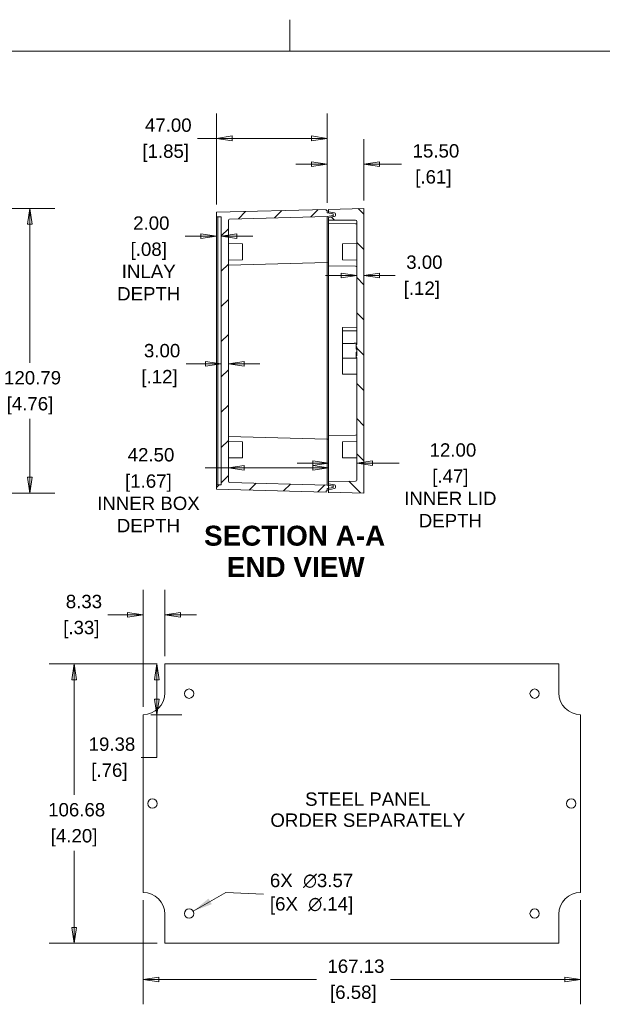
# Model space of a CAD drawing. Header units: millimetres. Extents: x 12 to 920, y 12 to 708.
# Tile 6 of 10: x 351 to 598, y 290 to 708. Entities that reach past the tile are written whole.
import ezdxf

# ---------------------------------------------------------------- set-up
doc = ezdxf.new("R2010")
doc.units = ezdxf.units.MM
doc.header["$LTSCALE"] = 3.333333
for name, color, linetype, lineweight in [('Dimension (ANSI)', 7, 'Continuous', 9), ('Hatch (ANSI)', 7, 'Continuous', 9), ('Sketch Geometry (ANSI)', 7, 'Continuous', 9), ('Symbol (ANSI)', 7, 'Continuous', 9), ('Visible (ANSI)', 7, 'Continuous', 9)]:
    doc.layers.add(name, color=color, linetype=linetype, lineweight=lineweight)
doc.styles.add('Label Text (ANSI)', font='arialbd.ttf')
doc.styles.add('Note Text (ANSI)', font='arial.ttf')
doc.dimstyles.new('Default - mm (ANSI)', dxfattribs={"dimscale": 3.333333, "dimtxt": 1.7, "dimasz": 2, "dimexe": 3.175, "dimexo": 1, "dimgap": 0.8, "dimtad": 0, "dimtih": 1, "dimtoh": 1, "dimrnd": 1e-08, "dimzin": 4, "dimdsep": 46, "dimtxsty": 'Note Text (ANSI)', "dimblk": 'Filled-1', "dimcen": 0.09, "dimdle": 10, "dimclrd": 256, "dimclre": 256, "dimclrt": 256, "dimadec": 1, "dimazin": 0, "dimtfac": 1.792941, "dimtofl": 0, "dimtmove": 0, "dimatfit": 3, "dimfxl": 1, "dimtolj": 1, "dimtzin": 0, "dimlwd": -1, "dimlwe": -1, "dimarcsym": 0})
doc.dimstyles.new('Default - mm (ANSI)$7', dxfattribs={"dimscale": 3.333333, "dimtxt": 1.7, "dimasz": 2.5, "dimexe": 3.175, "dimexo": 1, "dimgap": 0.8, "dimtad": 0, "dimtih": 1, "dimtoh": 1, "dimrnd": 1e-08, "dimzin": 4, "dimdsep": 46, "dimtxsty": 'Note Text (ANSI)', "dimblk": 'Filled-1', "dimcen": 0.09, "dimdle": 10, "dimclrd": 256, "dimclre": 256, "dimclrt": 256, "dimadec": 1, "dimazin": 0, "dimtfac": 1.792941, "dimtofl": 0, "dimtmove": 0, "dimatfit": 3, "dimfxl": 1, "dimtolj": 1, "dimtzin": 0, "dimlwd": -1, "dimlwe": -1, "dimarcsym": 0})

# ---------------------------------------------------------------- blocks, each defined once
blk = doc.blocks.new('Filled-1')
at = {"color": 0}
for p, q in [((0, 0), (-1, 0.15)), ((-1, 0.15), (-1, -0.15)), ((-1, 0), (0, 0)), ((-1, -0.15), (0, 0))]:
    blk.add_line(p, q, dxfattribs=at)
at = {"color": 0, "flags": 128}
blk.add_lwpolyline([(-1, -0.15), (0, 0), (-1, 0.15), (-1, -0.15)], dxfattribs=at)
at = {"color": 0}
blk.add_solid([(-1, -0.15), (0, 0), (-1, 0.15), (-1, -0.15)], dxfattribs=at)
blk = doc.blocks.new('*D17')
at = {"layer": 'Defpoints', "color": 0, "transparency": 16777216}
for p in [(278.47, 627.85), (276.06, 507.06), (355.41, 507.06)]:
    blk.add_point(p, dxfattribs=at)
at = {"layer": 'Dimension (ANSI)', "transparency": 16777216}
for p, q in [((281.8, 627.85), (366, 627.85)), ((355.41, 621.18), (355.41, 562.26)), ((355.41, 513.73), (355.41, 538.55)), ((279.4, 507.06), (366, 507.06))]:
    blk.add_line(p, q, dxfattribs=at)
at = {"layer": 'Dimension (ANSI)', "transparency": 16777216, "xscale": 6.666666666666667, "yscale": 6.666666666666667, "zscale": 6.666666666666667}
for p, rotation in [((355.41, 627.85), 90), ((355.41, 507.06), 270)]:
    blk.add_blockref('Filled-1', p, dxfattribs=dict(at, rotation=rotation))
at = {"layer": 'Dimension (ANSI)', "transparency": 16777216, "attachment_point": 5, "style": 'Note Text (ANSI)'}
for s, insert, char_height in [('\\A1; 120.79', (355.41, 555.96), 5.6667), ('\\A1;[4.76]', (355.41, 544.11), 5.667)]:
    blk.add_mtext(s, dxfattribs=dict(at, insert=insert, char_height=char_height))
blk = doc.blocks.new('*D22')
at = {"layer": 'Defpoints', "color": 0, "transparency": 16777216}
for p in [(434.61, 657.63), (434.61, 626.22), (481.61, 626.96)]:
    blk.add_point(p, dxfattribs=at)
at = {"layer": 'Dimension (ANSI)', "transparency": 16777216}
for p, q in [((434.61, 629.56), (434.61, 668.21)), ((481.61, 630.29), (481.61, 668.21)), ((434.61, 657.63), (426.5, 657.63)), ((474.95, 657.63), (441.28, 657.63))]:
    blk.add_line(p, q, dxfattribs=at)
at = {"layer": 'Dimension (ANSI)', "transparency": 16777216, "xscale": 6.666666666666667, "yscale": 6.666666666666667, "zscale": 6.666666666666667, "rotation": 180}
blk.add_blockref('Filled-1', (434.61, 657.63), dxfattribs=at)
at = {"layer": 'Dimension (ANSI)', "transparency": 16777216, "xscale": 6.666666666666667, "yscale": 6.666666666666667, "zscale": 6.666666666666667}
blk.add_blockref('Filled-1', (481.61, 657.63), dxfattribs=at)
at = {"layer": 'Dimension (ANSI)', "transparency": 16777216, "char_height": 5.667, "attachment_point": 5, "style": 'Note Text (ANSI)'}
for s, insert in [('\\A1; 47.00', (413.02, 663.19)), ('\\A1;[1.85]', (413.02, 651.33))]:
    blk.add_mtext(s, dxfattribs=dict(at, insert=insert))
blk = doc.blocks.new('*D23')
at = {"layer": 'Defpoints', "color": 0, "transparency": 16777216}
for p in [(434.61, 625.25), (436.61, 624.35), (434.61, 616.07)]:
    blk.add_point(p, dxfattribs=at)
at = {"layer": 'Dimension (ANSI)', "transparency": 16777216}
for p, q in [((427.95, 616.07), (421.28, 616.07)), ((443.28, 616.07), (449.95, 616.07))]:
    blk.add_line(p, q, dxfattribs=at)
at = {"layer": 'Dimension (ANSI)', "transparency": 16777216, "xscale": 6.666666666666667, "yscale": 6.666666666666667, "zscale": 6.666666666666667}
blk.add_blockref('Filled-1', (434.61, 616.07), dxfattribs=at)
at = {"layer": 'Dimension (ANSI)', "transparency": 16777216, "xscale": 6.666666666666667, "yscale": 6.666666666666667, "zscale": 6.666666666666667, "rotation": 180}
blk.add_blockref('Filled-1', (436.61, 616.07), dxfattribs=at)
at = {"layer": 'Dimension (ANSI)', "transparency": 16777216, "char_height": 5.667, "attachment_point": 5, "style": 'Note Text (ANSI)'}
for s, insert in [('\\A1; 2.00', (405.82, 621.63)), ('\\A1;[.08]{\\PINLAY \\PDEPTH}', (405.82, 601.11))]:
    blk.add_mtext(s, dxfattribs=dict(at, insert=insert))
blk = doc.blocks.new('*D24')
at = {"layer": 'Defpoints', "color": 0, "transparency": 16777216}
for p in [(482.11, 523.96), (482.11, 517.7), (439.61, 512.04)]:
    blk.add_point(p, dxfattribs=at)
at = {"layer": 'Dimension (ANSI)', "transparency": 16777216}
for p, q in [((482.11, 520.62), (482.11, 507.11)), ((439.61, 517.7), (429.74, 517.7)), ((475.45, 517.7), (446.28, 517.7))]:
    blk.add_line(p, q, dxfattribs=at)
at = {"layer": 'Dimension (ANSI)', "transparency": 16777216, "xscale": 6.666666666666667, "yscale": 6.666666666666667, "zscale": 6.666666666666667, "rotation": 180}
blk.add_blockref('Filled-1', (439.61, 517.7), dxfattribs=at)
at = {"layer": 'Dimension (ANSI)', "transparency": 16777216, "xscale": 6.666666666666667, "yscale": 6.666666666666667, "zscale": 6.666666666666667}
blk.add_blockref('Filled-1', (482.11, 517.7), dxfattribs=at)
at = {"layer": 'Dimension (ANSI)', "transparency": 16777216, "attachment_point": 5, "style": 'Note Text (ANSI)'}
for s, insert, char_height in [('\\A1; 42.50', (405.69, 523.26), 5.667), ('\\A1;[1.67]{\\PINNER BOX\\PDEPTH}', (405.69, 502.69), 5.6667)]:
    blk.add_mtext(s, dxfattribs=dict(at, insert=insert, char_height=char_height))
blk = doc.blocks.new('*D25')
at = {"layer": 'Defpoints', "color": 0, "transparency": 16777216}
for p in [(494.11, 519.73), (482.11, 511.96), (494.11, 512.56)]:
    blk.add_point(p, dxfattribs=at)
at = {"layer": 'Dimension (ANSI)', "transparency": 16777216}
for p, q in [((494.11, 515.89), (494.11, 530.31)), ((475.45, 519.73), (468.78, 519.73)), ((500.78, 519.73), (512.18, 519.73))]:
    blk.add_line(p, q, dxfattribs=at)
at = {"layer": 'Dimension (ANSI)', "transparency": 16777216, "xscale": 6.666666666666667, "yscale": 6.666666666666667, "zscale": 6.666666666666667}
blk.add_blockref('Filled-1', (482.11, 519.73), dxfattribs=at)
at = {"layer": 'Dimension (ANSI)', "transparency": 16777216, "xscale": 6.666666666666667, "yscale": 6.666666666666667, "zscale": 6.666666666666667, "rotation": 180}
blk.add_blockref('Filled-1', (494.11, 519.73), dxfattribs=at)
at = {"layer": 'Dimension (ANSI)', "transparency": 16777216, "char_height": 5.667, "attachment_point": 5, "style": 'Note Text (ANSI)'}
for s, insert in [('\\A1; 12.00', (533.84, 525.29)), ('\\A1;[.47]{\\PINNER LID \\PDEPTH}', (533.84, 504.78))]:
    blk.add_mtext(s, dxfattribs=dict(at, insert=insert))
blk = doc.blocks.new('*D33')
at = {"layer": 'Defpoints', "color": 0, "transparency": 16777216}
for p in [(403.44, 337.48), (589.14, 337.48), (589.14, 300.59)]:
    blk.add_point(p, dxfattribs=at)
at = {"layer": 'Dimension (ANSI)', "transparency": 16777216}
for p, q in [((403.44, 334.15), (403.44, 290.01)), ((589.14, 334.15), (589.14, 290.01)), ((410.1, 300.59), (476.98, 300.59)), ((582.47, 300.59), (508.37, 300.59))]:
    blk.add_line(p, q, dxfattribs=at)
at = {"layer": 'Dimension (ANSI)', "transparency": 16777216, "xscale": 6.666666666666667, "yscale": 6.666666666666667, "zscale": 6.666666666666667, "rotation": 180}
blk.add_blockref('Filled-1', (403.44, 300.59), dxfattribs=at)
at = {"layer": 'Dimension (ANSI)', "transparency": 16777216, "xscale": 6.666666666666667, "yscale": 6.666666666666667, "zscale": 6.666666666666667}
blk.add_blockref('Filled-1', (589.14, 300.59), dxfattribs=at)
at = {"layer": 'Dimension (ANSI)', "transparency": 16777216, "attachment_point": 5, "style": 'Note Text (ANSI)'}
for s, insert, char_height in [('\\A1; 167.13', (492.67, 306.15), 5.6667), ('\\A1;[6.58]', (492.67, 294.29), 5.667)]:
    blk.add_mtext(s, dxfattribs=dict(at, insert=insert, char_height=char_height))
blk = doc.blocks.new('*D34')
at = {"layer": 'Defpoints', "color": 0, "transparency": 16777216}
for p in [(412.69, 434.48), (374.14, 315.95), (412.69, 315.95)]:
    blk.add_point(p, dxfattribs=at)
at = {"layer": 'Dimension (ANSI)', "transparency": 16777216}
for p, q in [((409.36, 434.48), (363.55, 434.48)), ((374.14, 427.82), (374.14, 378.88)), ((374.14, 322.62), (374.14, 355.16)), ((409.36, 315.95), (363.55, 315.95))]:
    blk.add_line(p, q, dxfattribs=at)
at = {"layer": 'Dimension (ANSI)', "transparency": 16777216, "xscale": 6.666666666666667, "yscale": 6.666666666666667, "zscale": 6.666666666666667}
for p, rotation in [((374.14, 434.48), 90), ((374.14, 315.95), 270)]:
    blk.add_blockref('Filled-1', p, dxfattribs=dict(at, rotation=rotation))
at = {"layer": 'Dimension (ANSI)', "transparency": 16777216, "attachment_point": 5, "style": 'Note Text (ANSI)'}
for s, insert, char_height in [('\\A1; 106.68', (374.14, 372.58), 5.6667), ('\\A1;[4.20]', (374.14, 360.72), 5.667)]:
    blk.add_mtext(s, dxfattribs=dict(at, insert=insert, char_height=char_height))
blk = doc.blocks.new('*D35')
at = {"layer": 'Defpoints', "color": 0, "transparency": 16777216}
for p in [(409.29, 434.48), (412.69, 434.48), (403.44, 412.95)]:
    blk.add_point(p, dxfattribs=at)
at = {"layer": 'Dimension (ANSI)', "transparency": 16777216}
for p, q in [((409.36, 434.48), (398.7, 434.48)), ((409.29, 427.82), (409.29, 419.62)), ((406.77, 412.95), (419.87, 412.95)), ((409.29, 412.95), (409.29, 394.85)), ((409.29, 394.85), (402.62, 394.85))]:
    blk.add_line(p, q, dxfattribs=at)
at = {"layer": 'Dimension (ANSI)', "transparency": 16777216, "xscale": 6.666666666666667, "yscale": 6.666666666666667, "zscale": 6.666666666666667}
for p, rotation in [((409.29, 434.48), 90), ((409.29, 412.95), 270)]:
    blk.add_blockref('Filled-1', p, dxfattribs=dict(at, rotation=rotation))
at = {"layer": 'Dimension (ANSI)', "transparency": 16777216, "char_height": 5.667, "attachment_point": 5, "style": 'Note Text (ANSI)'}
for s, insert in [('\\A1; 19.38', (389.12, 400.41)), ('\\A1;[.76]', (389.12, 388.55))]:
    blk.add_mtext(s, dxfattribs=dict(at, insert=insert))
blk = doc.blocks.new('*D36')
at = {"layer": 'Defpoints', "color": 0, "transparency": 16777216}
for p in [(412.69, 455.41), (412.69, 434.48), (403.44, 412.95)]:
    blk.add_point(p, dxfattribs=at)
at = {"layer": 'Dimension (ANSI)', "transparency": 16777216}
for p, q in [((403.44, 416.28), (403.44, 465.99)), ((412.69, 437.82), (412.69, 465.99)), ((396.77, 455.41), (388.51, 455.41)), ((419.36, 455.41), (426.03, 455.41))]:
    blk.add_line(p, q, dxfattribs=at)
at = {"layer": 'Dimension (ANSI)', "transparency": 16777216, "xscale": 6.666666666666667, "yscale": 6.666666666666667, "zscale": 6.666666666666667}
blk.add_blockref('Filled-1', (403.44, 455.41), dxfattribs=at)
at = {"layer": 'Dimension (ANSI)', "transparency": 16777216, "xscale": 6.666666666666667, "yscale": 6.666666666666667, "zscale": 6.666666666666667, "rotation": 180}
blk.add_blockref('Filled-1', (412.69, 455.41), dxfattribs=at)
at = {"layer": 'Dimension (ANSI)', "transparency": 16777216, "char_height": 5.667, "attachment_point": 5, "style": 'Note Text (ANSI)'}
for s, insert in [('\\A1; 8.33', (377.22, 460.97)), ('\\A1;[.33]', (377.22, 449.11))]:
    blk.add_mtext(s, dxfattribs=dict(at, insert=insert))
blk = doc.blocks.new('*D38')
at = {"layer": 'Defpoints', "color": 0, "transparency": 16777216}
for p in [(481.61, 646.72), (497.11, 627.85), (481.61, 626.96)]:
    blk.add_point(p, dxfattribs=at)
at = {"layer": 'Dimension (ANSI)', "transparency": 16777216}
for p, q in [((481.61, 630.29), (481.61, 657.3)), ((497.11, 631.18), (497.11, 657.3)), ((474.95, 646.72), (468.28, 646.72)), ((503.78, 646.72), (513.15, 646.72))]:
    blk.add_line(p, q, dxfattribs=at)
at = {"layer": 'Dimension (ANSI)', "transparency": 16777216, "xscale": 6.666666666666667, "yscale": 6.666666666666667, "zscale": 6.666666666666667}
blk.add_blockref('Filled-1', (481.61, 646.72), dxfattribs=at)
at = {"layer": 'Dimension (ANSI)', "transparency": 16777216, "xscale": 6.666666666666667, "yscale": 6.666666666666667, "zscale": 6.666666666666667, "rotation": 180}
blk.add_blockref('Filled-1', (497.11, 646.72), dxfattribs=at)
at = {"layer": 'Dimension (ANSI)', "transparency": 16777216, "char_height": 5.667, "attachment_point": 5, "style": 'Note Text (ANSI)'}
for s, insert in [('\\A1; 15.50', (526.63, 652.28)), ('\\A1;[.61]', (526.63, 640.42))]:
    blk.add_mtext(s, dxfattribs=dict(at, insert=insert))
blk = doc.blocks.new('*D52')
at = {"layer": 'Defpoints', "color": 0, "transparency": 16777216}
for p in [(497.11, 599.46), (494.11, 591.55), (497.11, 591.55)]:
    blk.add_point(p, dxfattribs=at)
at = {"layer": 'Dimension (ANSI)', "transparency": 16777216}
for p, q in [((487.45, 599.46), (480.78, 599.46)), ((503.78, 599.46), (510.45, 599.46))]:
    blk.add_line(p, q, dxfattribs=at)
at = {"layer": 'Dimension (ANSI)', "transparency": 16777216, "xscale": 6.666666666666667, "yscale": 6.666666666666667, "zscale": 6.666666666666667}
blk.add_blockref('Filled-1', (494.11, 599.46), dxfattribs=at)
at = {"layer": 'Dimension (ANSI)', "transparency": 16777216, "xscale": 6.666666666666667, "yscale": 6.666666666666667, "zscale": 6.666666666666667, "rotation": 180}
blk.add_blockref('Filled-1', (497.11, 599.46), dxfattribs=at)
at = {"layer": 'Dimension (ANSI)', "transparency": 16777216, "char_height": 5.667, "attachment_point": 5, "style": 'Note Text (ANSI)'}
for s, insert in [('\\A1; 3.00', (521.73, 605.02)), ('\\A1;[.12]', (521.73, 593.16))]:
    blk.add_mtext(s, dxfattribs=dict(at, insert=insert))
blk = doc.blocks.new('*D53')
at = {"layer": 'Defpoints', "color": 0, "transparency": 16777216}
for p in [(436.61, 561.9), (439.61, 561.9), (439.61, 561.9)]:
    blk.add_point(p, dxfattribs=at)
at = {"layer": 'Dimension (ANSI)', "transparency": 16777216}
for p, q in [((429.95, 561.9), (421.68, 561.9)), ((446.28, 561.9), (452.95, 561.9))]:
    blk.add_line(p, q, dxfattribs=at)
at = {"layer": 'Dimension (ANSI)', "transparency": 16777216, "xscale": 6.666666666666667, "yscale": 6.666666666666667, "zscale": 6.666666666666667}
blk.add_blockref('Filled-1', (436.61, 561.9), dxfattribs=at)
at = {"layer": 'Dimension (ANSI)', "transparency": 16777216, "xscale": 6.666666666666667, "yscale": 6.666666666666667, "zscale": 6.666666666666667, "rotation": 180}
blk.add_blockref('Filled-1', (439.61, 561.9), dxfattribs=at)
at = {"layer": 'Dimension (ANSI)', "transparency": 16777216, "char_height": 5.667, "attachment_point": 5, "style": 'Note Text (ANSI)'}
for s, insert in [('\\A1; 3.00', (410.4, 567.47)), ('\\A1;[.12]', (410.4, 555.61))]:
    blk.add_mtext(s, dxfattribs=dict(at, insert=insert))
blk = doc.blocks.new('Borders Hammond Border')
at = {"layer": 'Sketch Geometry (ANSI)'}
for p, q in [((139.7, 208.4), (139.7, 212.4)), ((271.9, 208.4), (7.5, 208.4))]:
    blk.add_line(p, q, dxfattribs=at)

msp = doc.modelspace()

# ---------------------------------------------------------------- hatches: boundary and pattern name
at = {"layer": 'Hatch (ANSI)'}
h = msp.add_hatch(dxfattribs=at)
h.set_pattern_fill('ANSI31', color=256, scale=84.666667, style=0)
h.set_pattern_definition([(45, (0, 0), (-7.48355, 7.48355), [])])
edge = h.paths.add_edge_path()
edge.add_line((484.1144, 510.0148), (481.6144, 510.4556))
edge.add_line((481.6144, 510.4556), (440.1013, 511.5427))
edge.add_ellipse((440.1144, 512.0425), major_axis=(-0.4998, 0.0131), ratio=1, start_angle=1.5, end_angle=90, ccw=False)
edge.add_line((439.6144, 512.0425), (439.6144, 622.8687))
edge.add_ellipse((440.1144, 622.8687), major_axis=(0, 0.5), ratio=1, start_angle=1.5, end_angle=90, ccw=False)
edge.add_line((440.1013, 623.3686), (481.6144, 624.4556))
edge.add_line((481.6144, 624.4556), (484.1144, 624.8965))
edge.add_line((484.1144, 624.8965), (484.1144, 625.5148))
edge.add_line((484.1144, 625.5148), (481.6144, 625.9556))
edge.add_line((481.6144, 625.9556), (481.6144, 626.9556))
edge.add_line((481.6144, 626.9556), (481.1144, 626.9556))
edge.add_line((481.1144, 626.9556), (481.1144, 627.4425))
edge.add_line((481.1144, 627.4425), (434.6144, 626.2249))
edge.add_line((434.6144, 626.2249), (434.6144, 624.3631))
edge.add_line((434.6144, 624.3631), (436.6144, 624.3456))
edge.add_line((436.6144, 624.3456), (436.6144, 510.5656))
edge.add_line((436.6144, 510.5656), (434.6144, 510.5482))
edge.add_line((434.6144, 510.5482), (434.6144, 508.6864))
edge.add_line((434.6144, 508.6864), (481.1144, 507.4687))
edge.add_line((481.1144, 507.4687), (481.1144, 507.9556))
edge.add_line((481.1144, 507.9556), (481.6144, 507.9556))
edge.add_line((481.6144, 507.9556), (481.6144, 508.9556))
edge.add_line((481.6144, 508.9556), (484.1144, 509.3965))
edge.add_line((484.1144, 509.3965), (484.1144, 510.0148))
h = msp.add_hatch(dxfattribs=at)
h.set_pattern_fill('ANSI31', color=256, scale=84.666667, angle=90.00021, style=0)
h.set_pattern_definition([(135.0002, (0, 0), (-7.48352, -7.48357), [])])
edge = h.paths.add_edge_path()
edge.add_ellipse((484.6144, 625.5071), major_axis=(0.4924, -0.0868), ratio=1, start_angle=10, end_angle=90)
edge.add_line((484.7012, 625.9995), (482.1144, 626.4556))
edge.add_line((482.1144, 626.4556), (482.1144, 627.4556))
edge.add_line((482.1144, 627.4556), (497.1144, 627.8484))
edge.add_line((497.1144, 627.8484), (497.1144, 507.0628))
edge.add_line((497.1144, 507.0628), (482.1144, 507.4556))
edge.add_line((482.1144, 507.4556), (482.1144, 508.4556))
edge.add_line((482.1144, 508.4556), (484.7012, 508.9118))
edge.add_ellipse((484.6144, 509.4042), major_axis=(0, -0.5), ratio=1, start_angle=10, end_angle=90)
edge.add_line((485.1144, 509.4042), (485.1144, 510.0071))
edge.add_ellipse((484.6144, 510.0071), major_axis=(0.4924, -0.0868), ratio=1, start_angle=10, end_angle=90)
edge.add_line((484.7012, 510.4995), (482.1144, 510.9556))
edge.add_line((482.1144, 510.9556), (482.1144, 511.9556))
edge.add_line((482.1144, 511.9556), (493.6187, 512.056))
edge.add_ellipse((493.6144, 512.556), major_axis=(0, -0.5), ratio=1, start_angle=0.5, end_angle=90)
edge.add_line((494.1144, 512.556), (494.1144, 564.5611))
edge.add_line((494.1144, 564.5611), (493.8644, 564.5611))
edge.add_line((493.8644, 564.5611), (493.8644, 565.2981))
edge.add_line((493.8644, 565.2981), (494.1144, 565.2981))
edge.add_line((494.1144, 565.2981), (494.1144, 568.1311))
edge.add_line((494.1144, 568.1311), (493.8644, 568.1311))
edge.add_line((493.8644, 568.1311), (493.8644, 568.3952))
edge.add_line((493.8644, 568.3952), (494.1144, 568.3952))
edge.add_line((494.1144, 568.3952), (494.1144, 569.0865))
edge.add_line((494.1144, 569.0865), (493.8644, 569.0865))
edge.add_line((493.8644, 569.0865), (493.8644, 570.1183))
edge.add_line((493.8644, 570.1183), (494.1144, 570.1183))
edge.add_line((494.1144, 570.1183), (494.1144, 622.3553))
edge.add_ellipse((493.6144, 622.3553), major_axis=(0.5, -0.0044), ratio=1, start_angle=0.5, end_angle=90)
edge.add_line((493.6187, 622.8552), (482.1144, 622.9556))
edge.add_line((482.1144, 622.9556), (482.1144, 623.9556))
edge.add_line((482.1144, 623.9556), (484.7012, 624.4118))
edge.add_ellipse((484.6144, 624.9042), major_axis=(0, -0.5), ratio=1, start_angle=10, end_angle=90)
edge.add_line((485.1144, 624.9042), (485.1144, 625.5071))

# ---------------------------------------------------------------- linework, layer by layer
at = {"layer": 'Visible (ANSI)'}
for p, q in [((481.1144, 627.4425), (434.6144, 626.2249)), ((481.1144, 626.9556), (481.1144, 627.4425)), ((497.1144, 627.8484), (482.1144, 627.4556)), ((482.1144, 627.4556), (482.1144, 626.4556)), ((497.1144, 507.0628), (497.1144, 627.8484)), ((434.6144, 626.2249), (434.6144, 624.3631)), ((434.6144, 624.3631), (436.6144, 624.3456)), ((434.6144, 510.5482), (434.6144, 624.3631)), ((435.1068, 624.3588), (435.1068, 510.5525)), ((436.6144, 624.3456), (436.6144, 510.5656)), ((439.6144, 512.0425), (439.6144, 622.8687)), ((440.1013, 623.3686), (481.6144, 624.4556)), ((481.6144, 626.9556), (481.1144, 626.9556)), ((481.6144, 625.9556), (481.6144, 626.9556)), ((484.1144, 625.5148), (481.6144, 625.9556)), ((481.6144, 624.4556), (484.1144, 624.8965)), ((481.6144, 624.4556), (481.6144, 621.4556)), ((482.1144, 626.4556), (484.7012, 625.9995)), ((482.1144, 625.8675), (482.1144, 626.4556)), ((484.7012, 624.4118), (482.1144, 623.9556)), ((482.1144, 623.9556), (482.1144, 622.9556)), ((482.1144, 622.9556), (493.6187, 622.8552)), ((482.1144, 621.4556), (482.1144, 622.9556)), ((484.1144, 624.8965), (484.1144, 625.5148)), ((484.1144, 624.8965), (484.1144, 624.3083)), ((485.1144, 625.5071), (485.1144, 624.9042)), ((481.6144, 621.4556), (481.6144, 610.9556)), ((482.1144, 621.4556), (493.6187, 621.3552)), ((482.1144, 610.9556), (482.1144, 621.4556)), ((493.6187, 621.3552), (494.1144, 621.3509)), ((494.1144, 622.3553), (494.1144, 570.1183)), ((445.6144, 612.8509), (439.6144, 612.9556)), ((445.6144, 612.8509), (445.6144, 606.0604)), ((481.6144, 604.9556), (481.6144, 610.9556)), ((482.1144, 610.9556), (482.1144, 603.4556)), ((488.1144, 612.8509), (494.1144, 612.9556)), ((488.1144, 606.0604), (488.1144, 612.8509)), ((445.6144, 606.0604), (439.6144, 605.9556)), ((481.6144, 604.9556), (439.6144, 603.8558)), ((481.6144, 604.9556), (482.1144, 605.0438)), ((481.6144, 604.9556), (481.6144, 601.9556)), ((481.6144, 601.9556), (481.6144, 532.9556)), ((482.1144, 601.9556), (482.1144, 603.4556)), ((482.1144, 603.4556), (493.6187, 603.3552)), ((482.1144, 532.9556), (482.1144, 601.9556)), ((488.1144, 606.0604), (494.1144, 605.9556)), ((488.1144, 577.3509), (494.1144, 577.4556)), ((488.1144, 575.9299), (488.1144, 577.3509)), ((488.1144, 575.9299), (488.1144, 570.551)), ((488.1144, 564.3603), (488.1144, 570.551)), ((494.1144, 570.3896), (493.8644, 570.3896)), ((493.8644, 570.1183), (493.8644, 570.3896)), ((494.1144, 570.1183), (493.8644, 570.1183)), ((493.8644, 570.1183), (493.8644, 569.0865)), ((493.8644, 569.0865), (494.1144, 569.0865)), ((493.8644, 568.3952), (493.8644, 569.0865)), ((494.1144, 569.0865), (494.1144, 568.3952)), ((488.1144, 564.3603), (488.1144, 558.9557)), ((494.1144, 568.3952), (493.8644, 568.3952)), ((493.8644, 568.3952), (493.8644, 568.1311)), ((493.8644, 568.1311), (494.1144, 568.1311)), ((493.8644, 568.1019), (493.8644, 568.1311)), ((494.1144, 568.1019), (493.8644, 568.1019)), ((493.8644, 566.8111), (493.8644, 566.8488)), ((494.1144, 566.8488), (493.8644, 566.8488)), ((494.1144, 566.8111), (493.8644, 566.8111)), ((493.8644, 565.2981), (493.8644, 566.8111)), ((494.1144, 565.2981), (493.8644, 565.2981)), ((493.8644, 565.2981), (493.8644, 564.5611)), ((493.8644, 564.5611), (494.1144, 564.5611)), ((493.8644, 564.5216), (493.8644, 564.5611)), ((494.1144, 564.5216), (493.8644, 564.5216)), ((494.1144, 568.1311), (494.1144, 565.2981)), ((494.1144, 564.5611), (494.1144, 512.556)), ((488.1144, 557.5604), (488.1144, 558.9557)), ((488.1144, 557.5604), (494.1144, 557.4556)), ((481.6144, 529.9556), (439.6144, 531.0554)), ((481.6144, 532.9556), (481.6144, 529.9556)), ((482.1144, 531.4556), (482.1144, 532.9556)), ((482.1144, 531.4556), (493.6187, 531.556)), ((482.1144, 531.4556), (482.1144, 523.9556)), ((445.6144, 528.8509), (439.6144, 528.9556)), ((445.6144, 528.8509), (445.6144, 522.0604)), ((481.6144, 523.9556), (481.6144, 529.9556)), ((481.6144, 529.9556), (482.1144, 529.8675)), ((488.1144, 528.8509), (494.1144, 528.9556)), ((488.1144, 522.0604), (488.1144, 528.8509)), ((481.6144, 523.9556), (481.6144, 513.4556)), ((482.1144, 513.4556), (482.1144, 523.9556)), ((445.6144, 522.0604), (439.6144, 521.9556)), ((488.1144, 522.0604), (494.1144, 521.9556)), ((436.6144, 510.5656), (434.6144, 510.5482)), ((434.6144, 510.5482), (434.6144, 508.6864)), ((481.6144, 510.4556), (440.1013, 511.5427)), ((481.6144, 513.4556), (481.6144, 510.4556)), ((484.1144, 510.0148), (481.6144, 510.4556)), ((482.1144, 511.9556), (482.1144, 513.4556)), ((493.6187, 512.056), (482.1144, 511.9556)), ((482.1144, 511.9556), (482.1144, 510.9556)), ((482.1144, 510.9556), (484.7012, 510.4995)), ((484.1144, 510.603), (484.1144, 510.0148)), ((484.1144, 509.3965), (484.1144, 510.0148)), ((485.1144, 510.0071), (485.1144, 509.4042)), ((434.6144, 508.6864), (481.1144, 507.4687)), ((481.1144, 507.4687), (481.1144, 507.9556)), ((481.1144, 507.9556), (481.6144, 507.9556)), ((481.6144, 508.9556), (484.1144, 509.3965)), ((481.6144, 507.9556), (481.6144, 508.9556)), ((482.1144, 508.4556), (482.1144, 509.0438)), ((484.7012, 508.9118), (482.1144, 508.4556)), ((482.1144, 508.4556), (482.1144, 507.4556)), ((482.1144, 507.4556), (497.1144, 507.0628)), ((412.6927, 434.484), (579.8811, 434.484)), ((412.6927, 422.2073), (412.6927, 434.484)), ((579.8811, 434.484), (579.8811, 422.2073)), ((403.4358, 337.4842), (403.4358, 412.9505)), ((589.138, 412.9505), (589.138, 337.4842)), ((412.6927, 315.9507), (412.6927, 328.2273)), ((579.8811, 328.2273), (579.8811, 315.9507)), ((579.8811, 315.9507), (412.6927, 315.9507))]:
    msp.add_line(p, q, dxfattribs=at)
for centre in [(422.9536, 421.884), (569.6202, 421.884), (407.398, 375.2173), (585.1758, 375.2173), (422.9536, 328.5507), (569.6202, 328.5507)]:
    msp.add_circle(centre, 1.9844, dxfattribs=at)
for centre, radius, start, end in [((440.1144, 622.8687), 0.5, 91.5, 180), ((484.6144, 625.5071), 0.5, 0, 80), ((484.6144, 624.9042), 0.5, 280, 0), ((493.6144, 622.3553), 0.5, 0, 89.5), ((493.6144, 602.8553), 0.5, 0, 89.5), ((493.6144, 532.056), 0.5, 270.5, 0), ((440.1144, 512.0425), 0.5, 180, 268.5), ((484.6144, 510.0071), 0.5, 0, 80), ((493.6144, 512.556), 0.5, 270.5, 0), ((484.6144, 509.4042), 0.5, 280, 0), ((403.4358, 422.2073), 9.2569, 270, 0), ((589.138, 422.2073), 9.2569, 180, 270), ((403.4358, 328.2273), 9.2569, 0, 90), ((589.138, 328.2273), 9.2569, 90, 180)]:
    msp.add_arc(centre, radius, start, end, dxfattribs=at)
msp.add_rational_spline([(494.1144, 575.9289), (491.0601, 575.9294), (488.1144, 575.9299)], [0.999999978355, 0.999999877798, 0.999999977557], degree=2, dxfattribs=at)
for points in [[(494.1144, 570.618), (491.0823, 570.5845), (488.1144, 570.551)], [(494.1144, 564.2933), (491.0823, 564.3268), (488.1144, 564.3603)]]:
    msp.add_open_spline(points, degree=2, dxfattribs=at)

# ---------------------------------------------------------------- block references
at = {"xscale": 3.333333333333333, "yscale": 3.333333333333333, "zscale": 3.333333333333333}
msp.add_blockref('Borders Hammond Border', (0, 0), dxfattribs=at)

# ---------------------------------------------------------------- texts
at = {"layer": 'Symbol (ANSI)', "attachment_point": 7, "style": 'Label Text (ANSI)'}
for s, insert, char_height in [('SECTION A-A', (429.3049, 484.5939), 8.466667), ('END VIEW', (438.9645, 471.4183), 8.46667)]:
    msp.add_mtext(s, dxfattribs=dict(at, insert=insert, char_height=char_height))
at = {"layer": 'Symbol (ANSI)', "char_height": 5.666667, "style": 'Note Text (ANSI)'}
for s, insert, width, attachment_point, line_spacing_factor in [('STEEL PANEL\\PORDER SEPARATELY', (498.7948, 372.6048), 97.327232, 5, 0.944221), ('6X  \\fAIGDT|b0|i0;\\H5.6667;n\\fArial|b0|i0;\\H5.6667;3.57\\P[6X  \\fAIGDT|b0|i0;\\H5.6667;n\\fArial|b0|i0;\\H5.6667;.14]', (457.2564, 336.7699), 36.190929, 4, 1.05)]:
    msp.add_mtext(s, dxfattribs=dict(at, insert=insert, width=width, attachment_point=attachment_point, line_spacing_factor=line_spacing_factor))

# ---------------------------------------------------------------- dimensions: what is measured, and where the dimension line sits
at = {"layer": 'Dimension (ANSI)'}
for base, p1, p2, angle, text, override, picture, middle in [((434.6144, 657.6283), (481.6144, 626.9556), (434.6144, 626.2249), 180, ' <>\\X[1.85]', {"dimgap": 0.8, "dimtih": 0, "dimtoh": 0, "dimdec": 2, "dimpost": '\\X', "dimtol": 0, "dimlim": 0, "dimtp": 0, "dimtm": 0, "dimtdec": 2, "dimatfit": 2}, '*D22', (413.016, 657.6283)), ((481.6144, 646.7209), (497.1144, 627.8484), (481.6144, 626.9556), 180, ' <>\\X[.61]', {"dimgap": 0.8, "dimtih": 0, "dimtoh": 0, "dimdec": 2, "dimpost": '\\X', "dimtol": 0, "dimlim": 0, "dimtp": 0, "dimtm": 0, "dimtdec": 2, "dimatfit": 1}, '*D38', (526.6334, 646.7209)), ((355.4143, 507.0628), (278.4703, 627.8484), (276.0618, 507.0628), 90, ' <>\\X[4.76]', {"dimgap": 0.8, "dimdec": 2, "dimpost": '\\X', "dimtol": 0, "dimlim": 0, "dimtp": 0, "dimtm": 0, "dimtdec": 2, "dimatfit": 1}, '*D17', (355.4143, 550.405)), ((434.6144, 616.0694), (436.6144, 624.3456), (434.6144, 625.2507), 180, ' <>\\X[.08]{\\PINLAY \\PDEPTH}', {"dimgap": 0.8, "dimtih": 0, "dimtoh": 0, "dimdec": 2, "dimpost": '\\X', "dimse1": 1, "dimse2": 1, "dimtol": 0, "dimlim": 0, "dimtp": 0, "dimtm": 0, "dimtdec": 2, "dimatfit": 1}, '*D23', (405.8238, 616.0694)), ((497.1144, 599.4627), (494.1144, 591.548), (497.1144, 591.548), 180, ' <>\\X[.12]', {"dimgap": 0.8, "dimtih": 0, "dimtoh": 0, "dimdec": 2, "dimpost": '\\X', "dimse1": 1, "dimse2": 1, "dimtol": 0, "dimlim": 0, "dimtp": 0, "dimtm": 0, "dimtdec": 2, "dimatfit": 1}, '*D52', (521.7284, 599.4627)), ((439.6144, 561.9035), (436.6144, 561.9035), (439.6144, 561.9035), 180, ' <>\\X[.12]', {"dimgap": 0.8, "dimtih": 0, "dimtoh": 0, "dimdec": 2, "dimpost": '\\X', "dimse1": 1, "dimse2": 1, "dimtol": 0, "dimlim": 0, "dimtp": 0, "dimtm": 0, "dimtdec": 2, "dimatfit": 1}, '*D53', (410.3963, 561.9035)), ((482.1144, 517.696), (439.6144, 512.0425), (482.1144, 523.9556), 180, ' <>\\X[1.67]{\\PINNER BOX\\PDEPTH}', {"dimgap": 0.8, "dimtih": 0, "dimtoh": 0, "dimdec": 2, "dimpost": '\\X', "dimse1": 1, "dimtol": 0, "dimlim": 0, "dimtp": 0, "dimtm": 0, "dimtdec": 2, "dimatfit": 2}, '*D24', (405.6935, 517.696)), ((412.6927, 455.4085), (403.4358, 412.9505), (412.6927, 434.484), 180, ' <>\\X[.33]', {"dimgap": 0.8, "dimtih": 0, "dimtoh": 0, "dimdec": 2, "dimlfac": 0.9, "dimpost": '\\X', "dimtol": 0, "dimlim": 0, "dimtp": 0, "dimtm": 0, "dimtdec": 2, "dimatfit": 1}, '*D36', (377.2177, 455.4085)), ((374.1365, 315.9507), (412.6927, 434.484), (412.6927, 315.9507), 90, ' <>\\X[4.20]', {"dimgap": 0.8, "dimdec": 2, "dimlfac": 0.9, "dimpost": '\\X', "dimtol": 0, "dimlim": 0, "dimtp": 0, "dimtm": 0, "dimtdec": 2, "dimatfit": 1}, '*D34', (374.1365, 367.02)), ((409.287, 434.484), (403.4358, 412.9505), (412.6927, 434.484), 90, ' <>\\X[.76]', {"dimgap": 0.8, "dimdec": 2, "dimlfac": 0.9, "dimpost": '\\X', "dimtol": 0, "dimlim": 0, "dimtp": 0, "dimtm": 0, "dimtdec": 2, "dimatfit": 2}, '*D35', (389.1228, 394.8517)), ((589.138, 300.5921), (403.4358, 337.4842), (589.138, 337.4842), 180, ' <>\\X[6.58]', {"dimgap": 0.8, "dimtih": 0, "dimtoh": 0, "dimdec": 2, "dimlfac": 0.9, "dimpost": '\\X', "dimtol": 0, "dimlim": 0, "dimtp": 0, "dimtm": 0, "dimtdec": 2, "dimatfit": 1}, '*D33', (492.6734, 300.5921))]:
    dim = msp.add_linear_dim(base=base, p1=p1, p2=p2, angle=angle, text=text, dimstyle='Default - mm (ANSI)', override=override, dxfattribs=at)
    dim.commit()
    dim.dimension.update_dxf_attribs({"geometry": picture, "text_midpoint": middle, "dimtype": 160})
dim = msp.add_linear_dim(base=(494.1144, 519.7259), p1=(482.1144, 511.9556), p2=(494.1144, 512.556), text=' <>\\X[.47]{\\PINNER LID \\PDEPTH}', dimstyle='Default - mm (ANSI)', override={"dimgap": 0.8, "dimtih": 0, "dimtoh": 0, "dimdec": 2, "dimpost": '\\X', "dimse1": 1, "dimtol": 0, "dimlim": 0, "dimtp": 0, "dimtm": 0, "dimtdec": 2, "dimatfit": 1}, dxfattribs=at)
dim.commit()
dim.dimension.update_dxf_attribs({"geometry": '*D25', "text_midpoint": (533.8385, 519.7259), "dimtype": 160})

# ---------------------------------------------------------------- leaders
at = {"layer": 'Symbol (ANSI)', "annotation_type": 0, "has_hookline": 1, "hookline_direction": 0, "text_width": 35.3588}
msp.add_leader([(424.6721, 329.5429), (438.5108, 337.5327), (454.5897, 336.7699)], dimstyle='Default - mm (ANSI)$7', override={"dimtad": 0}, dxfattribs=at)

doc.saveas('drawing.dxf')
